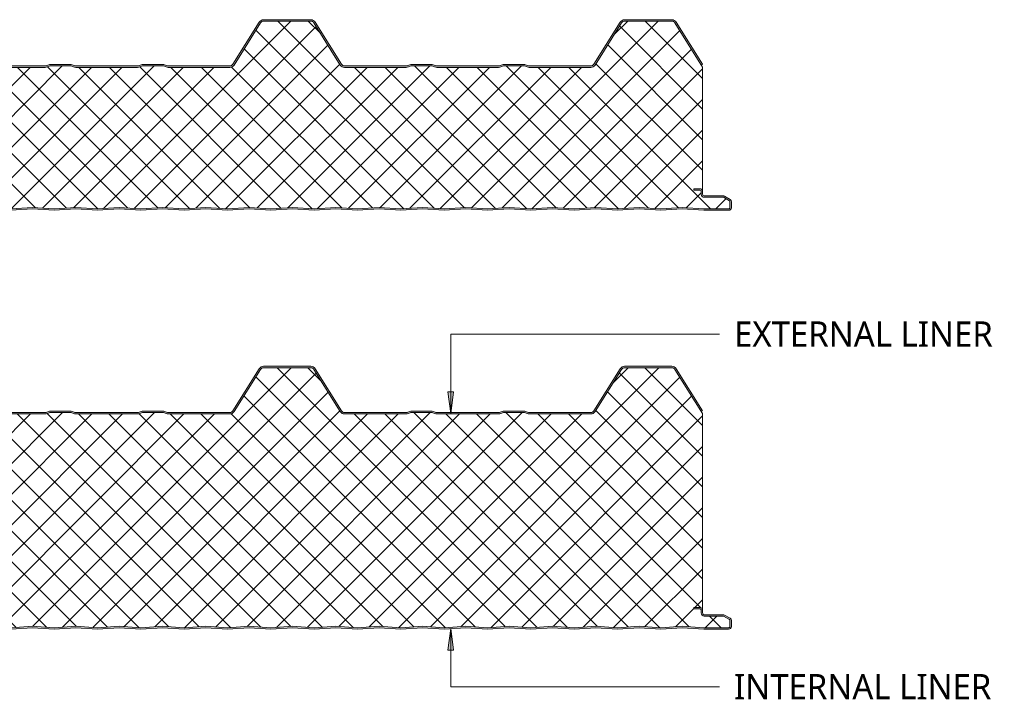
# Model space of a CAD drawing. Header units: millimetres. Extents: x 2057 to 5949, y -2344 to 1333.
# Tile 4 of 8: x 5267 to 5949, y -2284 to -1814. Entities that reach past the tile are written whole.
import ezdxf

# ---------------------------------------------------------------- set-up
doc = ezdxf.new("R2010")
doc.units = ezdxf.units.MM
doc.layers.add('A-DETL-GENF', color=92, linetype='Continuous', lineweight=13)
doc.layers.add('G-ANNO-TEXT', color=231, linetype='Continuous', lineweight=9)
doc.styles.add('Yu Gothic_3', font='Yu Gothic.ttf', dxfattribs={"height": 17.5})

# ---------------------------------------------------------------- blocks, each defined once
blk = doc.blocks.new('Metecno RFw 1000 - SATINLINE FINISH - RFw 1000 100mm - SATINLINE-4382373-ALL PANEL Copy 1 Copy 1')
at = {"layer": 'A-DETL-GENF'}
h = blk.add_hatch(color=256, dxfattribs=at)
h.paths.add_polyline_path([(971, 0), (986.09, 1), (1001.2, 0), (1018.6, 0.06), (1019, 0.2), (1019.27, 0.35), (1019.57, 0.63), (1019.82, 1.01), (1019.96, 1.43), (1020, 1.8), (1020, 5.96), (1019.9, 6.53), (1019.76, 6.86), (1019.48, 7.23), (1019, 7.58), (1015.22, 9.76), (1014.79, 9.94), (1014.32, 10), (1000.89, 10.04), (1000.6, 10.16), (1000.35, 10.35), (1000.15, 10.62), (1000.04, 10.9), (1000, 11.2), (999.96, 13.5), (999.83, 13.94), (999.72, 14.16), (999.43, 14.51), (999, 14.8), (998.64, 14.94), (998.2, 15), (994, 15), (994, 14), (998.41, 13.97), (998.77, 13.76), (998.98, 13.41), (999, 13.2), (999.04, 10.9), (999.08, 10.63), (999.3, 10.1), (999.65, 9.64), (1000.1, 9.29), (1000.63, 9.07), (1001.2, 9), (1014.54, 9), (1018.77, 6.53), (1018.98, 6.17), (1019, 5.96), (1018.98, 1.61), (1018.8, 1.27), (1018.49, 1.05), (1018.12, 1), (1000.1, 1.06), (986, 2.01), (971, 1), (956, 2.01), (941, 1), (926, 2.01), (911, 1), (896, 2.01), (881, 1), (866, 2.01), (851, 1), (836, 2.01), (821, 1), (806, 2.01), (791, 1), (776, 2.01), (761, 1), (746, 2.01), (731, 1), (716, 2.01), (701, 1), (686, 2.01), (671, 1), (656, 2.01), (641, 1), (626, 2.01), (611, 1), (596, 2.01), (581, 1), (565.95, 2), (551, 1), (536, 2.01), (521, 1), (506, 2.01), (491, 1), (476, 2.01), (461, 1), (446, 2.01), (431, 1), (416, 2.01), (401, 1), (386, 2.01), (371, 1), (356, 2.01), (341, 1), (326, 2.01), (311, 1), (296, 2.01), (281, 1), (266, 2.01), (251, 1), (236, 2.01), (221, 1), (206, 2.01), (191, 1), (176, 2.01), (161, 1), (146, 2.01), (131, 1), (116, 2.01), (101, 1), (86, 2.01), (70.97, 1), (56, 2.01), (41.11, 1), (23.59, 1.03), (23.23, 1.23), (23.03, 1.59), (23, 2.01), (23, 9.3), (22.93, 9.87), (22.71, 10.4), (22.3, 10.9), (21.9, 11.21), (21.37, 11.43), (20.8, 11.5), (1.59, 11.53), (1.23, 11.73), (1.03, 12.09), (1, 12.3), (1.03, 13.41), (1.23, 13.77), (1.59, 13.97), (1.8, 14), (6, 14), (6, 15), (1.59, 14.97), (1.15, 14.86), (0.9, 14.76), (0.53, 14.47), (0.24, 14.1), (0.06, 13.67), (0, 13.2), (0, 12.3), (0.06, 11.83), (0.3, 11.32), (0.7, 10.9), (0.9, 10.74), (1.33, 10.56), (1.8, 10.5), (21.11, 10.46), (21.4, 10.34), (21.65, 10.15), (21.9, 9.75), (21.96, 9.61), (22, 9.3), (22, 1.8), (22.06, 1.33), (22.36, 0.75), (22.53, 0.53), (23, 0.2), (23.33, 0.06), (23.8, 0), (41.14, 0), (56.09, 1), (71.05, 0), (86.09, 1), (101, 0), (116.09, 1), (131.01, 0), (146.09, 1), (161, 0), (176.09, 1), (191.17, 0.01), (206.09, 1), (221, 0), (236.09, 1), (251, 0), (266.09, 1), (281, 0), (296.09, 1), (311, 0), (326.09, 1), (341, 0), (356.09, 1), (371.12, 0), (386.09, 1), (401.21, 0.01), (416.09, 1), (431.09, 0), (446.22, 0.99), (461.36, 0.02), (476.09, 1), (491, 0), (506.09, 1), (521.19, 0.01), (536.09, 1), (551.07, 0), (566.09, 1), (581, 0), (596.09, 1), (611.02, 0), (626.09, 1), (641.11, 0), (656.09, 1), (671, 0), (686.12, 1), (701.27, 0.01), (716.09, 1), (731, 0), (746.09, 1), (761, 0), (776.09, 1), (791, 0), (806.09, 1), (821, 0), (836.09, 1), (851, 0), (866.09, 1), (881.01, 0), (896.09, 1), (911, 0), (926.09, 1), (941.18, 0.01), (956.09, 1)])
h.paths.add_polyline_path([(922.71, 99), (923.56, 99.11), (924.36, 99.43), (925.05, 99.93), (925.59, 100.6), (943.83, 129.78), (944.25, 130.29), (944.77, 130.67), (945.38, 130.92), (946.04, 131), (978.71, 131), (979.36, 130.92), (979.97, 130.67), (980.5, 130.29), (980.91, 129.78), (999.15, 100.6), (1000, 101.13), (981.76, 130.31), (981.19, 131.01), (980.45, 131.55), (979.61, 131.89), (978.71, 132), (946.04, 132), (945.13, 131.89), (944.29, 131.55), (943.56, 131.01), (942.98, 130.31), (924.69, 101.06), (924.36, 100.66), (923.87, 100.3), (923.31, 100.08), (922.68, 100), (879.38, 100.05), (878.46, 100.36), (876.86, 100.95), (876.29, 101), (861.88, 100.95), (861.34, 100.79), (859.36, 100.05), (858.79, 100), (815.38, 100.05), (814.46, 100.36), (812.86, 100.95), (812.29, 101), (797.88, 100.95), (797.34, 100.79), (795.36, 100.05), (794.68, 100), (751.94, 100.01), (751.24, 100.15), (750.87, 100.3), (750.38, 100.66), (750, 101.13), (731.76, 130.31), (731.19, 131.01), (730.45, 131.55), (729.61, 131.89), (728.71, 132), (696.04, 132), (695.13, 131.89), (694.29, 131.55), (693.55, 131), (692.98, 130.31), (674.74, 101.13), (674.22, 100.56), (673.87, 100.3), (673.31, 100.08), (672.71, 100), (629.38, 100.05), (628.46, 100.36), (626.86, 100.95), (626.29, 101), (611.88, 100.95), (611.34, 100.79), (609.36, 100.05), (608.77, 100), (565.38, 100.05), (564.46, 100.36), (562.86, 100.95), (562.29, 101), (547.88, 100.95), (547.34, 100.79), (545.36, 100.05), (544.79, 100), (501.84, 100.03), (501.43, 100.08), (500.87, 100.3), (500.38, 100.66), (500, 101.13), (481.76, 130.31), (481.19, 131.01), (480.45, 131.55), (479.61, 131.89), (478.71, 132), (446.04, 132), (445.13, 131.89), (444.29, 131.55), (443.48, 130.92), (442.98, 130.31), (424.66, 101.02), (424.36, 100.66), (423.87, 100.3), (423.31, 100.08), (422.71, 100), (379.38, 100.05), (378.46, 100.36), (376.86, 100.95), (376.29, 101), (361.88, 100.95), (361.34, 100.79), (359.36, 100.05), (358.79, 100), (315.38, 100.05), (314.46, 100.36), (312.86, 100.95), (312.29, 101), (297.88, 100.95), (297.34, 100.79), (295.36, 100.05), (294.79, 100), (252.04, 100), (251.43, 100.08), (250.87, 100.3), (250.38, 100.66), (250, 101.13), (231.49, 130.65), (231.19, 131.01), (230.45, 131.55), (229.61, 131.89), (228.71, 132), (196.04, 132), (195.13, 131.89), (194.29, 131.55), (193.56, 131.01), (192.98, 130.31), (174.74, 101.13), (174.36, 100.66), (173.87, 100.3), (173.31, 100.08), (172.71, 100), (129.38, 100.05), (128.46, 100.36), (126.86, 100.95), (126.29, 101), (111.88, 100.95), (111.34, 100.79), (109.36, 100.05), (108.79, 100), (65.38, 100.05), (64.46, 100.36), (62.86, 100.95), (62.29, 101), (47.88, 100.95), (47.34, 100.79), (45.36, 100.05), (44.79, 100), (2.54, 100), (1.83, 100.12), (1.37, 100.3), (0.88, 100.66), (0.5, 101.13), (-17.74, 130.31), (-18.31, 131.01), (-19.05, 131.55), (-19.89, 131.89), (-20.79, 132), (-54.46, 132), (-55.37, 131.89), (-56.21, 131.55), (-56.94, 131.01), (-57.52, 130.31), (-62.52, 122.3), (-62.91, 122.49), (-63.34, 122.57), (-63.78, 122.55), (-64.19, 122.43), (-64.57, 122.21), (-64.98, 121.74), (-65.34, 121.16), (-65.48, 120.75), (-65.51, 120.32), (-65.44, 119.89), (-65.27, 119.49), (-65.01, 119.14), (-64.67, 118.87), (-67.52, 114.3), (-66.68, 113.77), (-63.29, 119.19), (-64.28, 119.83), (-64.47, 120.15), (-64.5, 120.51), (-64.37, 120.85), (-64.24, 120.99), (-64.07, 121.31), (-63.76, 121.52), (-63.4, 121.57), (-63.05, 121.46), (-62.2, 120.93), (-56.67, 129.78), (-56.25, 130.29), (-55.73, 130.67), (-55.12, 130.92), (-54.46, 131), (-20.79, 131), (-20.14, 130.92), (-19.53, 130.67), (-19, 130.29), (-18.59, 129.78), (-0.35, 100.6), (0.33, 99.83), (1, 99.38), (1.83, 99.09), (2.54, 99), (44.79, 99), (45.55, 99.07), (46.28, 99.29), (48.07, 100), (62.68, 100), (64.46, 99.29), (65.19, 99.07), (65.95, 99), (108.79, 99), (109.55, 99.07), (110.28, 99.29), (112.07, 100), (126.68, 100), (128.46, 99.29), (129.19, 99.07), (129.95, 99), (172.71, 99), (173.56, 99.11), (174.36, 99.43), (175.05, 99.93), (175.59, 100.6), (193.83, 129.78), (194.25, 130.29), (194.77, 130.67), (195.38, 130.92), (196.04, 131), (228.71, 131), (229.36, 130.92), (229.97, 130.67), (230.5, 130.29), (230.91, 129.78), (249.15, 100.6), (249.69, 99.93), (250.39, 99.43), (251.18, 99.11), (252.04, 99), (294.79, 99), (295.55, 99.07), (296.28, 99.29), (298.07, 100), (312.68, 100), (314.46, 99.29), (315.19, 99.07), (315.95, 99), (358.79, 99), (359.55, 99.07), (360.28, 99.29), (362.07, 100), (376.68, 100), (378.46, 99.29), (379.19, 99.07), (379.95, 99), (422.71, 99), (423.56, 99.11), (424.36, 99.43), (425.05, 99.93), (425.59, 100.6), (443.83, 129.78), (444.25, 130.29), (444.77, 130.67), (445.38, 130.92), (446.04, 131), (478.71, 131), (479.36, 130.92), (479.97, 130.67), (480.5, 130.29), (480.91, 129.78), (499.15, 100.6), (499.69, 99.93), (500.39, 99.43), (501.18, 99.11), (502.04, 99), (544.79, 99), (545.55, 99.07), (546.28, 99.29), (548.07, 100), (562.68, 100), (564.46, 99.29), (565.19, 99.07), (566, 99), (608.79, 99), (609.55, 99.07), (610.28, 99.29), (612.07, 100), (626.68, 100), (628.46, 99.29), (629.19, 99.07), (629.95, 99), (672.71, 99), (673.56, 99.11), (674.36, 99.43), (675.05, 99.93), (675.59, 100.6), (693.83, 129.78), (694.25, 130.29), (694.77, 130.67), (695.38, 130.92), (696.04, 131), (728.71, 131), (729.36, 130.92), (729.97, 130.67), (730.5, 130.29), (730.91, 129.78), (749.15, 100.6), (749.69, 99.93), (750.39, 99.43), (751.18, 99.11), (752.04, 99), (794.79, 99), (795.55, 99.07), (796.28, 99.29), (798.07, 100), (812.68, 100), (814.46, 99.29), (815.19, 99.07), (815.95, 99), (858.79, 99), (859.55, 99.07), (860.28, 99.29), (862.07, 100), (876.68, 100), (878.46, 99.29), (879.19, 99.07), (879.95, 99), (911, 99)])
h = blk.add_hatch(dxfattribs=at)
h.set_pattern_fill('FP_4', color=256, style=0, pattern_type=2)
h.set_pattern_definition([(45, (3296.831, 1945.906), (-10.6066, 10.6066), []), (135, (3296.831, 1945.906), (-10.6066, -10.6066), [])])
h.paths.add_polyline_path([(941, 1), (956, 2.01), (971, 1), (986, 2.01), (1000.9, 1), (1018.49, 1.05), (1018.8, 1.27), (1018.91, 1.43), (1019, 1.8), (1019, 5.96), (1018.9, 6.36), (1018.6, 6.65), (1014.54, 9), (1001.2, 9), (1000.63, 9.07), (1000.1, 9.29), (999.65, 9.64), (999.3, 10.1), (999.08, 10.63), (999, 11.2), (999, 13.2), (998.9, 13.6), (998.6, 13.89), (998.2, 14), (994, 14), (994, 15), (998.2, 15), (998.65, 14.94), (999.07, 14.77), (999.44, 14.51), (999.73, 14.16), (999.92, 13.74), (1000, 13.3), (1000, 99.24), (980.91, 129.78), (980.5, 130.29), (979.97, 130.67), (979.36, 130.92), (978.71, 131), (946.04, 131), (945.38, 130.92), (944.77, 130.67), (944.25, 130.29), (943.83, 129.78), (925.59, 100.6), (925.05, 99.93), (924.36, 99.43), (923.56, 99.11), (922.71, 99), (879.95, 99), (879.19, 99.07), (878.46, 99.29), (876.68, 100), (862.07, 100), (860.28, 99.29), (859.55, 99.07), (858.79, 99), (815.95, 99), (815.19, 99.07), (814.46, 99.29), (812.68, 100), (798.07, 100), (796.28, 99.29), (795.55, 99.07), (794.79, 99), (752.04, 99), (751.18, 99.11), (750.39, 99.43), (749.69, 99.93), (749.15, 100.6), (730.91, 129.78), (730.5, 130.29), (729.97, 130.67), (729.36, 130.92), (728.71, 131), (696.04, 131), (695.38, 130.92), (694.77, 130.67), (694.25, 130.29), (693.83, 129.78), (675.59, 100.6), (675.05, 99.93), (674.36, 99.43), (673.56, 99.11), (672.71, 99), (629.95, 99), (629.19, 99.07), (628.46, 99.29), (626.68, 100), (612.07, 100), (610.28, 99.29), (609.55, 99.07), (608.79, 99), (565.95, 99), (565.19, 99.07), (564.46, 99.29), (562.68, 100), (548.07, 100), (546.28, 99.29), (545.55, 99.07), (544.79, 99), (502.04, 99), (501.18, 99.11), (500.39, 99.43), (499.69, 99.93), (499.15, 100.6), (480.91, 129.78), (480.5, 130.29), (479.97, 130.67), (479.36, 130.92), (478.71, 131), (446.04, 131), (445.38, 130.92), (444.77, 130.67), (444.25, 130.29), (443.83, 129.78), (425.59, 100.6), (425.05, 99.93), (424.36, 99.43), (423.56, 99.11), (422.71, 99), (379.95, 99), (379.19, 99.07), (378.46, 99.29), (376.68, 100), (362.07, 100), (360.28, 99.29), (359.55, 99.07), (358.79, 99), (315.95, 99), (315.19, 99.07), (314.46, 99.29), (312.68, 100), (298.07, 100), (296.28, 99.29), (295.55, 99.07), (294.79, 99), (252.04, 99), (251.18, 99.11), (250.39, 99.43), (249.69, 99.93), (249.15, 100.6), (230.91, 129.78), (230.5, 130.29), (229.97, 130.67), (229.36, 130.92), (228.71, 131), (196.04, 131), (195.38, 130.92), (194.77, 130.67), (194.25, 130.29), (193.83, 129.78), (175.59, 100.6), (175.05, 99.93), (174.36, 99.43), (173.56, 99.11), (172.71, 99), (129.95, 99), (129.19, 99.07), (128.46, 99.29), (126.68, 100), (112.07, 100), (110.28, 99.29), (109.55, 99.07), (108.79, 99), (65.95, 99), (65.19, 99.07), (64.46, 99.29), (62.68, 100), (48.07, 100), (46.28, 99.29), (45.55, 99.07), (44.79, 99), (2.54, 99), (1.83, 99.07), (1.15, 99.3), (0.53, 99.65), (0, 100.13), (0, 13.2), (0.06, 13.67), (0.3, 14.18), (0.53, 14.47), (0.9, 14.76), (1.33, 14.94), (1.8, 15), (6, 15), (6, 14), (1.59, 13.97), (1.23, 13.77), (1.11, 13.6), (1, 13.2), (1, 12.3), (1.11, 11.9), (1.4, 11.61), (1.8, 11.5), (20.8, 11.5), (21.37, 11.43), (21.9, 11.21), (22.36, 10.86), (22.71, 10.4), (22.93, 9.87), (23, 9.3), (23, 1.8), (23.11, 1.4), (23.4, 1.11), (23.8, 1), (41.11, 1), (56, 2.01), (71, 1), (86, 2.01), (101, 1), (116, 2.01), (131, 1), (146, 2.01), (161, 1), (176, 2.01), (191, 1), (206, 2.01), (221, 1), (236, 2.01), (251, 1), (266, 2.01), (281, 1), (296, 2.01), (311, 1), (326, 2.01), (341, 1), (356, 2.01), (371, 1), (386, 2.01), (401, 1), (416, 2.01), (431, 1), (446, 2.01), (461, 1), (476, 2.01), (491, 1), (506, 2.01), (521, 1), (536, 2.01), (551, 1), (566, 2.01), (581, 1), (596, 2.01), (611, 1), (626, 2.01), (641, 1), (656, 2.01), (671, 1), (686, 2.01), (701, 1), (716, 2.01), (731, 1), (746, 2.01), (761, 1), (776, 2.01), (791, 1), (806, 2.01), (821, 1), (836, 2.01), (851, 1), (866, 2.01), (881, 1), (896, 2.01), (911, 1), (926, 2.01)])
for p, q in [((692.98, 130.31), (674.74, 101.13)), ((693.83, 129.78), (675.59, 100.6)), ((728.71, 132), (696.04, 132)), ((728.71, 131), (696.04, 131)), ((749.15, 100.6), (730.91, 129.78)), ((750, 101.13), (731.76, 130.31)), ((942.98, 130.31), (924.74, 101.13)), ((943.83, 129.78), (925.59, 100.6)), ((978.71, 132), (946.04, 132)), ((978.71, 131), (946.04, 131)), ((1000, 99.24), (980.91, 129.78)), ((1000, 101.13), (981.76, 130.31)), ((544.79, 100), (502.04, 100)), ((544.79, 99), (502.04, 99)), ((547.34, 100.79), (545.91, 100.21)), ((548.07, 100), (546.28, 99.29)), ((562.68, 100), (548.07, 100)), ((562.29, 101), (548.45, 101)), ((564.46, 99.29), (562.68, 100)), ((564.84, 100.21), (563.41, 100.79)), ((608.79, 100), (565.95, 100)), ((608.79, 99), (565.95, 99)), ((611.34, 100.79), (609.91, 100.21)), ((612.07, 100), (610.28, 99.29)), ((626.68, 100), (612.07, 100)), ((626.29, 101), (612.45, 101)), ((628.46, 99.29), (626.68, 100)), ((628.84, 100.21), (627.41, 100.79)), ((672.71, 100), (629.95, 100)), ((672.71, 99), (629.95, 99)), ((794.79, 100), (752.04, 100)), ((794.79, 99), (752.04, 99)), ((797.34, 100.79), (795.91, 100.21)), ((798.07, 100), (796.28, 99.29)), ((812.68, 100), (798.07, 100)), ((812.29, 101), (798.45, 101)), ((814.46, 99.29), (812.68, 100)), ((814.84, 100.21), (813.41, 100.79)), ((858.79, 100), (815.95, 100)), ((858.79, 99), (815.95, 99)), ((861.34, 100.79), (859.91, 100.21)), ((862.07, 100), (860.28, 99.29)), ((876.68, 100), (862.07, 100)), ((876.29, 101), (862.45, 101)), ((878.46, 99.29), (876.68, 100)), ((878.84, 100.21), (877.41, 100.79)), ((922.71, 100), (879.95, 100)), ((922.71, 99), (879.95, 99)), ((999.15, 100.6), (1000, 101.13)), ((1000, 13.3), (1000, 99.24)), ((994, 14), (994, 15)), ((994, 15), (998.2, 15)), ((998.2, 14), (994, 14)), ((999, 11.2), (999, 13.2)), ((1000, 11.2), (1000, 13.2)), ((1014.32, 10), (1001.2, 10)), ((1014.54, 9), (1001.2, 9)), ((1018.6, 6.65), (1014.54, 9)), ((1019.1, 7.52), (1015.22, 9.76)), ((521, 1), (536, 2.01)), ((521, 0), (536, 1)), ((536, 2.01), (551, 1)), ((536, 1), (551, 0)), ((551, 1), (566, 2.01)), ((551, 0), (566, 1)), ((566, 2.01), (581, 1)), ((566, 1), (581, 0)), ((581, 1), (596, 2.01)), ((581, 0), (596, 1)), ((596, 2.01), (611, 1)), ((596, 1), (611, 0)), ((611, 1), (626, 2.01)), ((611, 0), (626, 1)), ((626, 2.01), (641, 1)), ((626, 1), (641, 0)), ((641, 1), (656, 2.01)), ((641, 0), (656, 1)), ((656, 2.01), (671, 1)), ((656, 1), (671, 0)), ((671, 1), (686, 2.01)), ((671, 0), (686, 1)), ((686, 2.01), (701, 1)), ((686, 1), (701, 0)), ((701, 1), (716, 2.01)), ((701, 0), (716, 1)), ((716, 2.01), (731, 1)), ((716, 1), (731, 0)), ((731, 1), (746, 2.01)), ((731, 0), (746, 1)), ((746, 2.01), (761, 1)), ((746, 1), (761, 0)), ((761, 1), (776, 2.01)), ((761, 0), (776, 1)), ((776, 2.01), (791, 1)), ((776, 1), (791, 0)), ((791, 1), (806, 2.01)), ((791, 0), (806, 1)), ((806, 2.01), (821, 1)), ((806, 1), (821, 0)), ((821, 1), (836, 2.01)), ((821, 0), (836, 1)), ((836, 2.01), (851, 1)), ((836, 1), (851, 0)), ((851, 1), (866, 2.01)), ((851, 0), (866, 1)), ((866, 2.01), (881, 1)), ((866, 1), (881, 0)), ((881, 1), (896, 2.01)), ((881, 0), (896, 1)), ((896, 2.01), (911, 1)), ((896, 1), (911, 0)), ((911, 1), (926, 2.01)), ((911, 0), (926, 1)), ((926, 2.01), (941, 1)), ((926, 1), (941, 0)), ((941, 1), (956, 2.01)), ((941, 0), (956, 1)), ((956, 2.01), (971, 1)), ((956, 1), (971, 0)), ((971, 1), (986, 2.01)), ((971, 0), (986, 1)), ((986, 2.01), (1000.9, 1)), ((986, 1), (1000.86, 0)), ((1000.86, 0), (1018.07, 0)), ((1000.9, 1), (1018.12, 1)), ((1019, 1.8), (1019, 5.96)), ((1020, 1.8), (1020, 5.96))]:
    blk.add_line(p, q, dxfattribs=at)
for centre, radius, start, end in [((696.04, 128.4), 3.6, 90, 147.99462), ((696.04, 128.4), 2.6, 90, 147.99462), ((728.71, 128.4), 3.6, 32.00538, 90), ((728.71, 128.4), 2.6, 32.00538, 90), ((946.04, 128.4), 3.6, 90, 147.99462), ((946.04, 128.4), 2.6, 90, 147.99462), ((978.71, 128.4), 3.6, 32.00538, 90), ((978.71, 128.4), 2.6, 32.00538, 90), ((544.79, 103), 3, 270, 291.80141), ((544.79, 103), 4, 270, 291.80141), ((548.45, 98), 3, 90, 111.80141), ((562.29, 98), 3, 68.19859, 90), ((565.95, 103), 4, 248.19859, 270), ((565.95, 103), 3, 248.19859, 270), ((608.79, 103), 3, 270, 291.80141), ((608.79, 103), 4, 270, 291.80141), ((612.45, 98), 3, 90, 111.80141), ((626.29, 98), 3, 68.19859, 90), ((629.95, 103), 4, 248.19859, 270), ((629.95, 103), 3, 248.19859, 270), ((672.71, 102.4), 2.4, 270, 327.99462), ((672.71, 102.4), 3.4, 270, 327.99462), ((752.04, 102.4), 3.4, 212.00538, 270), ((752.04, 102.4), 2.4, 212.00538, 270), ((794.79, 103), 3, 270, 291.80141), ((794.79, 103), 4, 270, 291.80141), ((798.45, 98), 3, 90, 111.80141), ((812.29, 98), 3, 68.19859, 90), ((815.95, 103), 4, 248.19859, 270), ((815.95, 103), 3, 248.19859, 270), ((858.79, 103), 3, 270, 291.80141), ((858.79, 103), 4, 270, 291.80141), ((862.45, 98), 3, 90, 111.80141), ((876.29, 98), 3, 68.19859, 90), ((879.95, 103), 4, 248.19859, 270), ((879.95, 103), 3, 248.19859, 270), ((922.71, 102.4), 2.4, 270, 327.99462), ((922.71, 102.4), 3.4, 270, 327.99462), ((998.2, 13.2), 1.8, 3.164, 90), ((998.2, 13.2), 0.8, 0, 90), ((998.2, 13.2), 0.8, 360, 30), ((1001.2, 11.2), 2.2, 180, 270), ((998.2, 13.2), 1.8, 360, 3.1988), ((1001.2, 11.2), 1.2, 180, 270), ((1014.32, 8.2), 1.8, 60, 90), ((1018.2, 5.96), 1.8, 0, 60), ((1018.2, 1.8), 1.8, 265.84684, 0), ((1018.2, 1.8), 0.8, 263.76855, 0), ((1018.2, 5.96), 0.8, 0, 60), ((1018.2, 5.96), 0.8, 360, 30)]:
    blk.add_arc(centre, radius, start, end, dxfattribs=at)
blk = doc.blocks.new('Metecno RFw 1000 - SATINLINE FINISH - RFw 1000 150mm - SATINLINE-4382363-ALL PANEL Copy 1 Copy 1')
at = {"layer": 'A-DETL-GENF'}
h = blk.add_hatch(color=256, dxfattribs=at)
h.paths.add_polyline_path([(971, 0), (986.09, 1), (1000.86, 0), (1018.6, 0.06), (1019, 0.2), (1019.27, 0.35), (1019.57, 0.63), (1019.82, 1.01), (1019.96, 1.43), (1020, 1.8), (1020, 5.96), (1019.9, 6.53), (1019.76, 6.86), (1019.48, 7.23), (1019, 7.58), (1015.22, 9.76), (1014.79, 9.94), (1014.32, 10), (1000.89, 10.04), (1000.6, 10.16), (1000.35, 10.35), (1000.15, 10.62), (1000.04, 10.89), (1000, 11.2), (999.96, 13.5), (999.83, 13.94), (999.72, 14.16), (999.43, 14.51), (999, 14.8), (998.64, 14.94), (998.2, 15), (994, 15), (994, 14), (998.41, 13.97), (998.77, 13.76), (998.98, 13.41), (999, 13.2), (999, 11.2), (999.08, 10.63), (999.3, 10.1), (999.65, 9.64), (1000.1, 9.29), (1000.63, 9.07), (1001.2, 9), (1014.54, 9), (1018.77, 6.53), (1018.98, 6.17), (1019, 5.96), (1018.98, 1.61), (1018.8, 1.27), (1018.49, 1.05), (1018.12, 1), (1000.1, 1.06), (986, 2.01), (971, 1), (956, 2.01), (941, 1), (926, 2.01), (911, 1), (896, 2.01), (881, 1), (866, 2.01), (851, 1), (836, 2.01), (821, 1), (806, 2.01), (791, 1), (776, 2.01), (761, 1), (746, 2.01), (731, 1), (716, 2.01), (701, 1), (686, 2.01), (671, 1), (656, 2.01), (641, 1), (626, 2.01), (611, 1), (596, 2.01), (581, 1), (565.95, 2), (551, 1), (536, 2.01), (521, 1), (506, 2.01), (491, 1), (476, 2.01), (461, 1), (446, 2.01), (431, 1), (416, 2.01), (401, 1), (386, 2.01), (371, 1), (356, 2.01), (341, 1), (326, 2.01), (311, 1), (296, 2.01), (281, 1), (266, 2.01), (251, 1), (236, 2.01), (221, 1), (206, 2.01), (191, 1), (176, 2.01), (161, 1), (146, 2.01), (131, 1), (116, 2.01), (101, 1), (86, 2.01), (70.97, 1), (56, 2.01), (41.11, 1), (23.59, 1.03), (23.23, 1.23), (23.03, 1.59), (23, 2.01), (23, 9.3), (22.93, 9.87), (22.71, 10.4), (22.36, 10.86), (21.9, 11.21), (21.37, 11.43), (20.8, 11.5), (1.59, 11.53), (1.23, 11.73), (1.03, 12.09), (1, 12.3), (1.03, 13.41), (1.23, 13.77), (1.59, 13.97), (1.8, 14), (6, 14), (6, 15), (1.8, 15), (1.15, 14.86), (0.9, 14.76), (0.53, 14.47), (0.24, 14.1), (0.06, 13.67), (0, 13.2), (0, 12.3), (0.06, 11.83), (0.3, 11.32), (0.53, 11.03), (1, 10.7), (1.33, 10.56), (1.8, 10.5), (21.11, 10.46), (21.4, 10.34), (21.65, 10.15), (21.9, 9.75), (21.96, 9.61), (22, 9.3), (22, 1.8), (22.06, 1.33), (22.36, 0.75), (22.53, 0.53), (23, 0.2), (23.44, 0.05), (23.8, 0), (41.14, 0), (56.09, 1), (71.04, 0), (86.09, 1), (101, 0), (116.09, 1), (131.01, 0), (146.09, 1), (161, 0), (176.09, 1), (191, 0), (206.09, 1), (221, 0), (236.09, 1), (251.18, 0.01), (266.09, 1), (281, 0), (296.09, 1), (311, 0), (326.09, 1), (341, 0), (356.09, 1), (371.08, 0), (386.09, 1), (401.14, 0), (416.09, 1), (431.06, 0), (446.09, 1), (461, 0), (476.09, 1), (491, 0), (506.09, 1), (521.13, 0), (536.09, 1), (551.04, 0), (566.09, 1), (581.1, 0), (596.09, 1), (611, 0), (626.09, 1), (641.08, 0), (656.09, 1), (671, 0), (686.09, 1), (701.19, 0.01), (716.09, 1), (731, 0), (746.09, 1), (761.06, 0), (776.09, 1), (791, 0), (806.09, 1), (821, 0), (836.09, 1), (851, 0), (866.09, 1), (881.01, 0), (896.09, 1), (911, 0), (926.09, 1), (941, 0), (956.09, 1)])
h.paths.add_polyline_path([(922.71, 149), (923.56, 149.11), (924.36, 149.43), (925.05, 149.93), (925.59, 150.6), (943.83, 179.78), (944.25, 180.29), (944.77, 180.67), (945.38, 180.92), (946.04, 181), (978.71, 181), (979.36, 180.92), (979.97, 180.67), (980.5, 180.29), (980.91, 179.78), (999.15, 150.6), (1000, 151.13), (981.76, 180.31), (981.19, 181.01), (980.45, 181.55), (979.61, 181.89), (978.71, 182), (946.04, 182), (945.13, 181.89), (944.29, 181.55), (943.56, 181.01), (942.98, 180.31), (924.74, 151.13), (924.36, 150.66), (923.87, 150.3), (923.31, 150.08), (922.69, 150), (879.38, 150.05), (878.46, 150.36), (876.86, 150.95), (876.29, 151), (861.88, 150.95), (861.34, 150.79), (859.36, 150.05), (858.79, 150), (815.38, 150.05), (814.46, 150.36), (812.86, 150.95), (812.29, 151), (797.88, 150.95), (797.34, 150.79), (795.36, 150.05), (794.72, 150), (751.97, 150.01), (751.43, 150.08), (750.87, 150.3), (750.38, 150.66), (750, 151.13), (731.76, 180.31), (731.19, 181.01), (730.45, 181.55), (729.61, 181.89), (728.71, 182), (696.04, 182), (695.13, 181.89), (694.29, 181.55), (693.55, 181), (692.98, 180.31), (674.74, 151.13), (674.36, 150.66), (673.87, 150.3), (673.31, 150.08), (672.62, 150), (629.38, 150.05), (628.46, 150.36), (626.86, 150.95), (626.29, 151), (611.88, 150.95), (611.34, 150.79), (609.36, 150.05), (608.68, 150), (565.38, 150.05), (564.46, 150.36), (562.86, 150.95), (562.29, 151), (547.88, 150.95), (547.34, 150.79), (545.36, 150.05), (544.79, 150), (501.9, 150.02), (501.43, 150.08), (500.87, 150.3), (500.38, 150.66), (500, 151.13), (481.76, 180.31), (481.19, 181.01), (480.45, 181.55), (479.61, 181.89), (478.71, 182), (446.04, 182), (445.13, 181.89), (444.29, 181.55), (443.55, 181), (442.98, 180.31), (424.74, 151.13), (424.36, 150.66), (423.87, 150.3), (423.31, 150.08), (422.71, 150), (379.38, 150.05), (378.46, 150.36), (376.86, 150.95), (376.29, 151), (361.88, 150.95), (361.34, 150.79), (359.36, 150.05), (358.79, 150), (315.38, 150.05), (314.46, 150.36), (312.86, 150.95), (312.29, 151), (297.88, 150.95), (297.34, 150.79), (295.36, 150.05), (294.79, 150), (252.04, 150), (251.43, 150.08), (250.87, 150.3), (250.38, 150.66), (250, 151.13), (231.49, 180.65), (231.19, 181.01), (230.45, 181.55), (229.61, 181.89), (228.71, 182), (196.04, 182), (195.13, 181.89), (194.29, 181.55), (193.56, 181.01), (192.98, 180.31), (174.74, 151.13), (174.36, 150.66), (173.87, 150.3), (173.31, 150.08), (172.71, 150), (129.38, 150.05), (128.46, 150.36), (126.86, 150.95), (126.29, 151), (111.88, 150.95), (111.34, 150.79), (109.36, 150.05), (108.79, 150), (65.38, 150.05), (64.46, 150.36), (62.86, 150.95), (62.29, 151), (47.88, 150.95), (47.34, 150.79), (45.36, 150.05), (44.79, 150), (2.54, 150), (1.83, 150.12), (1.37, 150.3), (0.88, 150.66), (0.5, 151.13), (-17.74, 180.31), (-18.31, 181.01), (-19.05, 181.55), (-19.89, 181.89), (-20.79, 182), (-54.46, 182), (-55.37, 181.89), (-56.21, 181.55), (-56.94, 181.01), (-57.52, 180.31), (-62.52, 172.3), (-62.91, 172.49), (-63.34, 172.57), (-63.78, 172.55), (-64.19, 172.43), (-64.57, 172.21), (-64.88, 171.9), (-65.34, 171.16), (-65.48, 170.75), (-65.51, 170.32), (-65.44, 169.89), (-65.27, 169.49), (-65.01, 169.14), (-64.67, 168.87), (-67.52, 164.3), (-66.68, 163.77), (-63.29, 169.19), (-64.28, 169.83), (-64.47, 170.15), (-64.5, 170.51), (-64.37, 170.85), (-64.24, 170.99), (-64.07, 171.31), (-63.76, 171.52), (-63.4, 171.57), (-63.05, 171.46), (-62.2, 170.93), (-56.67, 179.78), (-56.25, 180.29), (-55.73, 180.67), (-55.12, 180.92), (-54.46, 181), (-20.79, 181), (-20.14, 180.92), (-19.53, 180.67), (-19, 180.29), (-18.59, 179.78), (-0.35, 150.6), (0.33, 149.83), (1, 149.38), (1.83, 149.09), (2.54, 149), (44.79, 149), (45.55, 149.07), (46.28, 149.29), (48.07, 150), (62.68, 150), (64.46, 149.29), (65.19, 149.07), (65.95, 149), (108.79, 149), (109.55, 149.07), (110.28, 149.29), (112.07, 150), (126.68, 150), (128.46, 149.29), (129.19, 149.07), (129.95, 149), (172.71, 149), (173.56, 149.11), (174.36, 149.43), (175.05, 149.93), (175.59, 150.6), (193.83, 179.78), (194.25, 180.29), (194.77, 180.67), (195.38, 180.92), (196.04, 181), (228.71, 181), (229.36, 180.92), (229.97, 180.67), (230.5, 180.29), (230.91, 179.78), (249.15, 150.6), (249.69, 149.93), (250.39, 149.43), (251.18, 149.11), (252.04, 149), (294.79, 149), (295.55, 149.07), (296.28, 149.29), (298.07, 150), (312.68, 150), (314.46, 149.29), (315.19, 149.07), (315.95, 149), (358.79, 149), (359.55, 149.07), (360.28, 149.29), (362.07, 150), (376.68, 150), (378.46, 149.29), (379.19, 149.07), (379.95, 149), (422.71, 149), (423.56, 149.11), (424.36, 149.43), (425.05, 149.93), (425.59, 150.6), (443.83, 179.78), (444.25, 180.29), (444.77, 180.67), (445.38, 180.92), (446.04, 181), (478.71, 181), (479.36, 180.92), (479.97, 180.67), (480.5, 180.29), (480.91, 179.78), (499.15, 150.6), (499.69, 149.93), (500.39, 149.43), (501.18, 149.11), (502.04, 149), (544.79, 149), (545.55, 149.07), (546.28, 149.29), (548.07, 150), (562.68, 150), (564.46, 149.29), (565.19, 149.07), (566, 149), (608.79, 149), (609.55, 149.07), (610.28, 149.29), (612.07, 150), (626.68, 150), (628.46, 149.29), (629.19, 149.07), (629.95, 149), (672.71, 149), (673.56, 149.11), (674.36, 149.43), (675.05, 149.93), (675.59, 150.6), (693.83, 179.78), (694.25, 180.29), (694.77, 180.67), (695.38, 180.92), (696.04, 181), (728.71, 181), (729.36, 180.92), (729.97, 180.67), (730.5, 180.29), (730.91, 179.78), (749.15, 150.6), (749.69, 149.93), (750.39, 149.43), (751.18, 149.11), (752.04, 149), (794.79, 149), (795.55, 149.07), (796.28, 149.29), (798.07, 150), (812.68, 150), (814.46, 149.29), (815.19, 149.07), (815.95, 149), (858.79, 149), (859.55, 149.07), (860.28, 149.29), (862.07, 150), (876.68, 150), (878.46, 149.29), (879.19, 149.07), (879.95, 149), (911, 149)])
h = blk.add_hatch(dxfattribs=at)
h.set_pattern_fill('FP_5', color=256, style=0, pattern_type=2)
h.set_pattern_definition([(45, (3296.831, 2235.906), (-10.6066, 10.6066), []), (135, (3296.831, 2235.906), (-10.6066, -10.6066), [])])
h.paths.add_polyline_path([(941, 1), (956, 2.01), (971, 1), (986, 2.01), (1000.9, 1), (1018.49, 1.05), (1018.8, 1.27), (1018.91, 1.43), (1019, 1.8), (1019, 5.96), (1018.9, 6.36), (1018.6, 6.65), (1014.54, 9), (1001.2, 9), (1000.63, 9.07), (1000.1, 9.29), (999.65, 9.64), (999.3, 10.1), (999.08, 10.63), (999, 11.2), (999, 13.2), (998.9, 13.6), (998.6, 13.89), (998.2, 14), (994, 14), (994, 15), (998.2, 15), (998.65, 14.94), (999.07, 14.77), (999.44, 14.51), (999.73, 14.16), (999.92, 13.74), (1000, 13.3), (1000, 149.24), (980.91, 179.78), (980.5, 180.29), (979.97, 180.67), (979.36, 180.92), (978.71, 181), (946.04, 181), (945.38, 180.92), (944.77, 180.67), (944.25, 180.29), (943.83, 179.78), (925.59, 150.6), (925.05, 149.93), (924.36, 149.43), (923.56, 149.11), (922.71, 149), (879.95, 149), (879.19, 149.07), (878.46, 149.29), (876.68, 150), (862.07, 150), (860.28, 149.29), (859.55, 149.07), (858.79, 149), (815.95, 149), (815.19, 149.07), (814.46, 149.29), (812.68, 150), (798.07, 150), (796.28, 149.29), (795.55, 149.07), (794.79, 149), (752.04, 149), (751.18, 149.11), (750.39, 149.43), (749.69, 149.93), (749.15, 150.6), (730.91, 179.78), (730.5, 180.29), (729.97, 180.67), (729.36, 180.92), (728.71, 181), (696.04, 181), (695.38, 180.92), (694.77, 180.67), (694.25, 180.29), (693.83, 179.78), (675.59, 150.6), (675.05, 149.93), (674.36, 149.43), (673.56, 149.11), (672.71, 149), (629.95, 149), (629.19, 149.07), (628.46, 149.29), (626.68, 150), (612.07, 150), (610.28, 149.29), (609.55, 149.07), (608.79, 149), (565.95, 149), (565.19, 149.07), (564.46, 149.29), (562.68, 150), (548.07, 150), (546.28, 149.29), (545.55, 149.07), (544.79, 149), (502.04, 149), (501.18, 149.11), (500.39, 149.43), (499.69, 149.93), (499.15, 150.6), (480.91, 179.78), (480.5, 180.29), (479.97, 180.67), (479.36, 180.92), (478.71, 181), (446.04, 181), (445.38, 180.92), (444.77, 180.67), (444.25, 180.29), (443.83, 179.78), (425.59, 150.6), (425.05, 149.93), (424.36, 149.43), (423.56, 149.11), (422.71, 149), (379.95, 149), (379.19, 149.07), (378.46, 149.29), (376.68, 150), (362.07, 150), (360.28, 149.29), (359.55, 149.07), (358.79, 149), (315.95, 149), (315.19, 149.07), (314.46, 149.29), (312.68, 150), (298.07, 150), (296.28, 149.29), (295.55, 149.07), (294.79, 149), (252.04, 149), (251.18, 149.11), (250.39, 149.43), (249.69, 149.93), (249.15, 150.6), (230.91, 179.78), (230.5, 180.29), (229.97, 180.67), (229.36, 180.92), (228.71, 181), (196.04, 181), (195.38, 180.92), (194.77, 180.67), (194.25, 180.29), (193.83, 179.78), (175.59, 150.6), (175.05, 149.93), (174.36, 149.43), (173.56, 149.11), (172.71, 149), (129.95, 149), (129.19, 149.07), (128.46, 149.29), (126.68, 150), (112.07, 150), (110.28, 149.29), (109.55, 149.07), (108.79, 149), (65.95, 149), (65.19, 149.07), (64.46, 149.29), (62.68, 150), (48.07, 150), (46.28, 149.29), (45.55, 149.07), (44.79, 149), (2.54, 149), (1.83, 149.07), (1.15, 149.3), (0.53, 149.65), (0, 150.13), (0, 13.2), (0.06, 13.67), (0.3, 14.18), (0.53, 14.47), (0.9, 14.76), (1.33, 14.94), (1.8, 15), (6, 15), (6, 14), (1.59, 13.97), (1.23, 13.77), (1.11, 13.6), (1, 13.2), (1, 12.3), (1.11, 11.9), (1.4, 11.61), (1.8, 11.5), (20.8, 11.5), (21.37, 11.43), (21.9, 11.21), (22.36, 10.86), (22.71, 10.4), (22.93, 9.87), (23, 9.3), (23, 1.8), (23.11, 1.4), (23.4, 1.11), (23.8, 1), (41.11, 1), (56, 2.01), (71, 1), (86, 2.01), (101, 1), (116, 2.01), (131, 1), (146, 2.01), (161, 1), (176, 2.01), (191, 1), (206, 2.01), (221, 1), (236, 2.01), (251, 1), (266, 2.01), (281, 1), (296, 2.01), (311, 1), (326, 2.01), (341, 1), (356, 2.01), (371, 1), (386, 2.01), (401, 1), (416, 2.01), (431, 1), (446, 2.01), (461, 1), (476, 2.01), (491, 1), (506, 2.01), (521, 1), (536, 2.01), (551, 1), (566, 2.01), (581, 1), (596, 2.01), (611, 1), (626, 2.01), (641, 1), (656, 2.01), (671, 1), (686, 2.01), (701, 1), (716, 2.01), (731, 1), (746, 2.01), (761, 1), (776, 2.01), (791, 1), (806, 2.01), (821, 1), (836, 2.01), (851, 1), (866, 2.01), (881, 1), (896, 2.01), (911, 1), (926, 2.01)])
for p, q in [((692.98, 180.31), (674.74, 151.13)), ((693.83, 179.78), (675.59, 150.6)), ((728.71, 182), (696.04, 182)), ((728.71, 181), (696.04, 181)), ((749.15, 150.6), (730.91, 179.78)), ((750, 151.13), (731.76, 180.31)), ((942.98, 180.31), (924.74, 151.13)), ((943.83, 179.78), (925.59, 150.6)), ((978.71, 182), (946.04, 182)), ((978.71, 181), (946.04, 181)), ((1000, 149.24), (980.91, 179.78)), ((1000, 151.13), (981.76, 180.31)), ((547.34, 150.79), (545.91, 150.21)), ((562.29, 151), (548.45, 151)), ((564.84, 150.21), (563.41, 150.79)), ((611.34, 150.79), (609.91, 150.21)), ((626.29, 151), (612.45, 151)), ((628.84, 150.21), (627.41, 150.79)), ((797.34, 150.79), (795.91, 150.21)), ((812.29, 151), (798.45, 151)), ((814.84, 150.21), (813.41, 150.79)), ((861.34, 150.79), (859.91, 150.21)), ((876.29, 151), (862.45, 151)), ((878.84, 150.21), (877.41, 150.79)), ((999.15, 150.6), (1000, 151.13)), ((544.79, 150), (502.04, 150)), ((544.79, 149), (502.04, 149)), ((548.07, 150), (546.28, 149.29)), ((562.68, 150), (548.07, 150)), ((564.46, 149.29), (562.68, 150)), ((608.79, 150), (565.95, 150)), ((608.79, 149), (565.95, 149)), ((612.07, 150), (610.28, 149.29)), ((626.68, 150), (612.07, 150)), ((628.46, 149.29), (626.68, 150)), ((672.71, 150), (629.95, 150)), ((672.71, 149), (629.95, 149)), ((794.79, 150), (752.04, 150)), ((794.79, 149), (752.04, 149)), ((798.07, 150), (796.28, 149.29)), ((812.68, 150), (798.07, 150)), ((814.46, 149.29), (812.68, 150)), ((858.79, 150), (815.95, 150)), ((858.79, 149), (815.95, 149)), ((862.07, 150), (860.28, 149.29)), ((876.68, 150), (862.07, 150)), ((878.46, 149.29), (876.68, 150)), ((922.71, 150), (879.95, 150)), ((922.71, 149), (879.95, 149)), ((1000, 13.3), (1000, 149.24)), ((994, 14), (994, 15)), ((994, 15), (998.2, 15)), ((998.2, 14), (994, 14)), ((999, 11.2), (999, 13.2)), ((1000, 11.2), (1000, 13.2)), ((1014.32, 10), (1001.2, 10)), ((1014.54, 9), (1001.2, 9)), ((1018.6, 6.65), (1014.54, 9)), ((1019.1, 7.52), (1015.22, 9.76)), ((521, 1), (536, 2.01)), ((521, 0), (536, 1)), ((536, 2.01), (551, 1)), ((536, 1), (551, 0)), ((551, 1), (566, 2.01)), ((551, 0), (566, 1)), ((566, 2.01), (581, 1)), ((566, 1), (581, 0)), ((581, 1), (596, 2.01)), ((581, 0), (596, 1)), ((596, 2.01), (611, 1)), ((596, 1), (611, 0)), ((611, 1), (626, 2.01)), ((611, 0), (626, 1)), ((626, 2.01), (641, 1)), ((626, 1), (641, 0)), ((641, 1), (656, 2.01)), ((641, 0), (656, 1)), ((656, 2.01), (671, 1)), ((656, 1), (671, 0)), ((671, 1), (686, 2.01)), ((671, 0), (686, 1)), ((686, 2.01), (701, 1)), ((686, 1), (701, 0)), ((701, 1), (716, 2.01)), ((701, 0), (716, 1)), ((716, 2.01), (731, 1)), ((716, 1), (731, 0)), ((731, 1), (746, 2.01)), ((731, 0), (746, 1)), ((746, 2.01), (761, 1)), ((746, 1), (761, 0)), ((761, 1), (776, 2.01)), ((761, 0), (776, 1)), ((776, 2.01), (791, 1)), ((776, 1), (791, 0)), ((791, 1), (806, 2.01)), ((791, 0), (806, 1)), ((806, 2.01), (821, 1)), ((806, 1), (821, 0)), ((821, 1), (836, 2.01)), ((821, 0), (836, 1)), ((836, 2.01), (851, 1)), ((836, 1), (851, 0)), ((851, 1), (866, 2.01)), ((851, 0), (866, 1)), ((866, 2.01), (881, 1)), ((866, 1), (881, 0)), ((881, 1), (896, 2.01)), ((881, 0), (896, 1)), ((896, 2.01), (911, 1)), ((896, 1), (911, 0)), ((911, 1), (926, 2.01)), ((911, 0), (926, 1)), ((926, 2.01), (941, 1)), ((926, 1), (941, 0)), ((941, 1), (956, 2.01)), ((941, 0), (956, 1)), ((956, 2.01), (971, 1)), ((956, 1), (971, 0)), ((971, 1), (986, 2.01)), ((971, 0), (986, 1)), ((986, 2.01), (1000.9, 1)), ((986, 1), (1000.86, 0)), ((1000.86, 0), (1018.07, 0)), ((1000.9, 1), (1018.12, 1)), ((1019, 1.8), (1019, 5.96)), ((1020, 1.8), (1020, 5.96))]:
    blk.add_line(p, q, dxfattribs=at)
for centre, radius, start, end in [((696.04, 178.4), 3.6, 90, 147.99462), ((696.04, 178.4), 2.6, 90, 147.99462), ((728.71, 178.4), 3.6, 32.00538, 90), ((728.71, 178.4), 2.6, 32.00538, 90), ((946.04, 178.4), 3.6, 90, 147.99462), ((946.04, 178.4), 2.6, 90, 147.99462), ((978.71, 178.4), 3.6, 32.00538, 90), ((978.71, 178.4), 2.6, 32.00538, 90), ((544.79, 153), 3, 270, 291.80141), ((548.45, 148), 3, 90, 111.80141), ((562.29, 148), 3, 68.19859, 90), ((565.95, 153), 3, 248.19859, 270), ((608.79, 153), 3, 270, 291.80141), ((612.45, 148), 3, 90, 111.80141), ((626.29, 148), 3, 68.19859, 90), ((629.95, 153), 3, 248.19859, 270), ((672.71, 152.4), 2.4, 270, 327.99462), ((672.71, 152.4), 3.4, 270, 327.99462), ((752.04, 152.4), 3.4, 212.00538, 270), ((752.04, 152.4), 2.4, 212.00538, 270), ((794.79, 153), 3, 270, 291.80141), ((798.45, 148), 3, 90, 111.80141), ((812.29, 148), 3, 68.19859, 90), ((815.95, 153), 3, 248.19859, 270), ((858.79, 153), 3, 270, 291.80141), ((862.45, 148), 3, 90, 111.80141), ((876.29, 148), 3, 68.19859, 90), ((879.95, 153), 3, 248.19859, 270), ((922.71, 152.4), 2.4, 270, 327.99462), ((922.71, 152.4), 3.4, 270, 327.99462), ((544.79, 153), 4, 270, 291.80141), ((565.95, 153), 4, 248.19859, 270), ((608.79, 153), 4, 270, 291.80141), ((629.95, 153), 4, 248.19859, 270), ((794.79, 153), 4, 270, 291.80141), ((815.95, 153), 4, 248.19859, 270), ((858.79, 153), 4, 270, 291.80141), ((879.95, 153), 4, 248.19859, 270), ((998.2, 13.2), 1.8, 3.164, 90), ((998.2, 13.2), 0.8, 0, 90), ((998.2, 13.2), 0.8, 360, 30), ((1001.2, 11.2), 2.2, 180, 270), ((998.2, 13.2), 1.8, 360, 3.1988), ((1001.2, 11.2), 1.2, 180, 270), ((1014.32, 8.2), 1.8, 60, 90), ((1018.2, 5.96), 1.8, 0, 60), ((1018.2, 1.8), 1.8, 265.84684, 360), ((1018.2, 1.8), 0.8, 263.76855, 0), ((1018.2, 5.96), 0.8, 0, 60), ((1018.2, 5.96), 0.8, 360, 30)]:
    blk.add_arc(centre, radius, start, end, dxfattribs=at)

msp = doc.modelspace()

# ---------------------------------------------------------------- hatches: boundary and pattern name
at = {"layer": 'G-ANNO-TEXT'}
for points in [[(5565.28, -2086.56), (5567.26, -2071.56), (5563.31, -2071.56)], [(5565.28, -2235.48), (5563.31, -2250.48), (5567.26, -2250.48)]]:
    msp.add_hatch(color=7, dxfattribs=at).paths.add_polyline_path(points)

# ---------------------------------------------------------------- linework, layer by layer
at = {"layer": 'G-ANNO-TEXT', "color": 7}
for p, q in [((5565.28, -2031.56), (5751.35, -2031.56)), ((5565.28, -2086.56), (5565.28, -2031.56)), ((5567.26, -2071.56), (5563.31, -2071.56)), ((5563.31, -2071.56), (5565.28, -2086.56)), ((5565.28, -2086.56), (5567.26, -2071.56)), ((5565.28, -2235.48), (5563.31, -2250.48)), ((5567.26, -2250.48), (5565.28, -2235.48)), ((5565.28, -2235.48), (5565.28, -2275.75)), ((5563.31, -2250.48), (5567.26, -2250.48)), ((5565.28, -2275.75), (5751.35, -2275.75))]:
    msp.add_line(p, q, dxfattribs=at)

# ---------------------------------------------------------------- block references
at = {"layer": 'A-DETL-GENF'}
for name, p in [('Metecno RFw 1000 - SATINLINE FINISH - RFw 1000 100mm - SATINLINE-4382373-ALL PANEL Copy 1 Copy 1', (4739.68, -1945.91)), ('Metecno RFw 1000 - SATINLINE FINISH - RFw 1000 150mm - SATINLINE-4382363-ALL PANEL Copy 1 Copy 1', (4739.68, -2235.91))]:
    msp.add_blockref(name, p, dxfattribs=at)

# ---------------------------------------------------------------- texts
at = {"layer": 'G-ANNO-TEXT', "color": 7, "char_height": 17.5, "attachment_point": 1, "style": 'Yu Gothic_3', "bg_fill": 3, "box_fill_scale": 1.25, "bg_fill_color": 9, "bg_fill_true_color": 13158600, "bg_fill_transparency": 0}
for s, insert, width in [('EXTERNAL LINER', (5761.51, -2022.81), 232.4894), ('INTERNAL LINER', (5761.51, -2267), 226.0759)]:
    msp.add_mtext(s, dxfattribs=dict(at, insert=insert, width=width))

doc.saveas('drawing.dxf')
